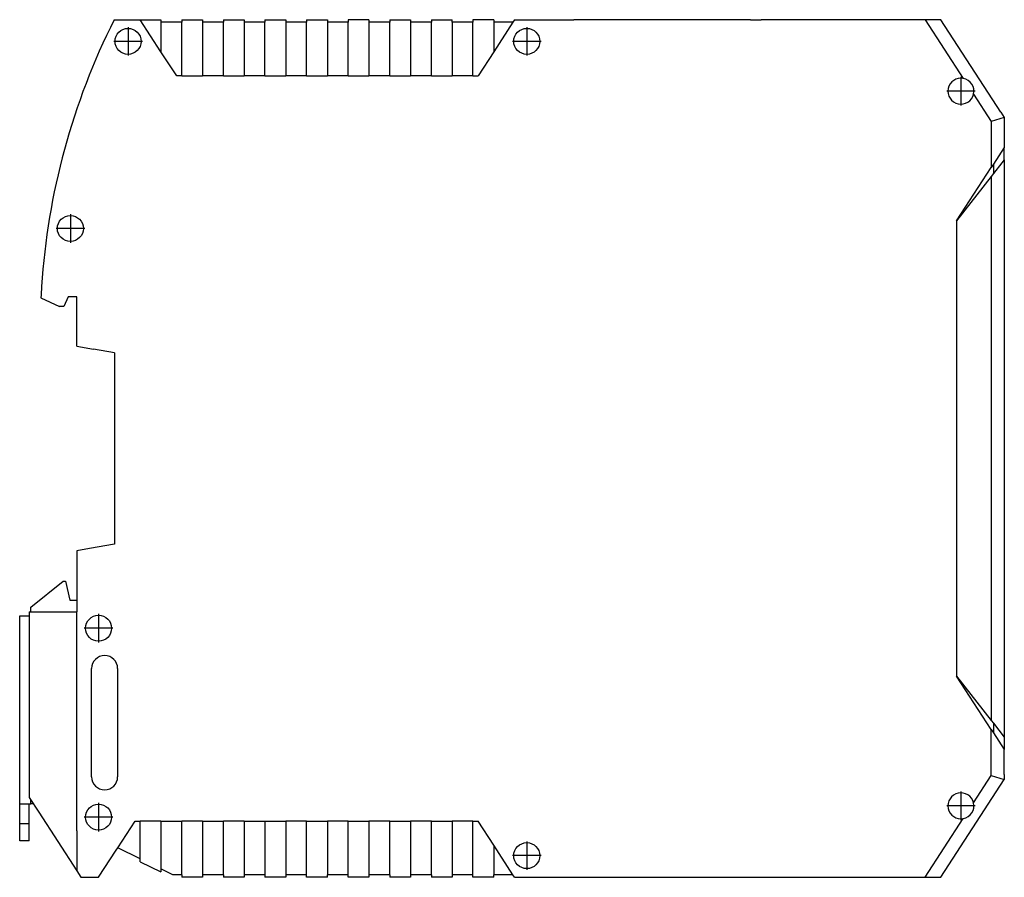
# Model space of a CAD drawing. Header units: inches. Extents: x -1176 to -691, y -1050 to -724.
# Tile 6 of 12: x -1057 to -943, y -823 to -724. Entities that reach past the tile are written whole.
import ezdxf

# ---------------------------------------------------------------- set-up
doc = ezdxf.new("R2010")
doc.units = ezdxf.units.IN
doc.linetypes.add('DOT_CENTER', pattern=[14, 12, -1, 0, -1])
doc.layers.add('1', color=7, linetype='Continuous')

# ---------------------------------------------------------------- blocks, each defined once
blk = doc.blocks.new('ME_MAX_67_5_DKL_H_Select__00571962__26', base_point=(-948.7, -810.75))
at = {"color": 7, "linetype": 'Continuous'}
for p, q in [((-943.2, -735.65), (-943.2, -736.7)), ((-943.2, -736.7), (-943.2, -738.45)), ((-943.2, -739.88), (-943.2, -738.45)), ((-943.2, -739.88), (-944.7, -741.8)), ((-943.2, -739.88), (-943.2, -806.52)), ((-944.7, -741.8), (-948.7, -746.92)), ((-948.7, -746.92), (-948.7, -799.48)), ((-948.7, -799.48), (-944.7, -804.6)), ((-944.7, -804.6), (-944.45, -804.92)), ((-944.45, -804.92), (-943.2, -806.52)), ((-943.2, -806.52), (-943.2, -807.95)), ((-943.2, -810.75), (-943.2, -807.95))]:
    blk.add_line(p, q, dxfattribs=at)
at = {"color": 2, "linetype": 'Continuous'}
blk.add_line((-944.7, -741.8), (-944.7, -804.6), dxfattribs=at)
blk = doc.blocks.new('ME_MAX_22_5_GEH-R_G_2-2_H_Select__27', base_point=(-1055.7, -822.7))
at = {"color": 7, "linetype": 'Continuous'}
for p, q in [((-1045.89, -723.7), (-1042.9, -723.7)), ((-1042.9, -723.7), (-1040.5, -723.7)), ((-1040.5, -723.7), (-1040.5, -724)), ((-1038.1, -724), (-1040.5, -724)), ((-1038.1, -723.7), (-1035.7, -723.7)), ((-1038.1, -723.7), (-1038.1, -724)), ((-1035.7, -723.7), (-1035.7, -724)), ((-1033.3, -724), (-1035.7, -724)), ((-1033.3, -723.7), (-1033.3, -724)), ((-1033.3, -723.7), (-1030.9, -723.7)), ((-1030.9, -723.7), (-1030.9, -724)), ((-1028.5, -724), (-1030.9, -724)), ((-1028.5, -723.7), (-1026.1, -723.7)), ((-1028.5, -723.7), (-1028.5, -724)), ((-1026.1, -723.7), (-1026.1, -724)), ((-1023.7, -724), (-1026.1, -724)), ((-1023.7, -723.7), (-1023.7, -724)), ((-1023.7, -723.7), (-1021.3, -723.7)), ((-1021.3, -723.7), (-1021.3, -724)), ((-1018.9, -724), (-1021.3, -724)), ((-1018.9, -723.7), (-1018.9, -724)), ((-1016.5, -723.7), (-1018.9, -723.7)), ((-1016.5, -723.7), (-1016.5, -724)), ((-1014.1, -724), (-1016.5, -724)), ((-1014.1, -723.7), (-1014.1, -724)), ((-1014.1, -723.7), (-1011.7, -723.7)), ((-1011.7, -723.7), (-1011.7, -724)), ((-1009.3, -724), (-1011.7, -724)), ((-1009.3, -723.7), (-1006.9, -723.7)), ((-1009.3, -723.7), (-1009.3, -724)), ((-1006.9, -724), (-1006.9, -723.7)), ((-1004.5, -724), (-1006.9, -724)), ((-1004.5, -723.7), (-1004.5, -724)), ((-1002.1, -723.7), (-1004.5, -723.7)), ((-1002.1, -723.7), (-1002.1, -724)), ((-999.89, -724), (-1002.1, -724)), ((-999.7, -723.7), (-999.89, -724)), ((-999.7, -723.7), (-996.94, -723.7)), ((-996.94, -723.7), (-992.85, -723.7)), ((-989.8, -723.7), (-992.85, -723.7)), ((-988.46, -723.7), (-989.8, -723.7)), ((-972.47, -723.7), (-988.46, -723.7)), ((-972.47, -723.7), (-971.25, -723.7)), ((-968.2, -723.7), (-971.25, -723.7)), ((-966.86, -723.7), (-968.2, -723.7)), ((-952.33, -723.7), (-966.86, -723.7)), ((-950.87, -723.7), (-952.33, -723.7)), ((-950.54, -723.7), (-950.87, -723.7)), ((-943.61, -734.37), (-950.54, -723.7)), ((-943.61, -734.37), (-943.2, -735)), ((-943.2, -735), (-943.2, -735.55)), ((-1054.35, -755.8), (-1052.2, -756.8)), ((-1051.2, -755.7), (-1051.71, -756.8)), ((-1050.2, -755.7), (-1051.2, -755.7)), ((-1050.2, -761.38), (-1050.2, -755.7)), ((-1051.71, -756.8), (-1052.2, -756.8)), ((-1050.2, -761.38), (-1048.3, -761.72)), ((-1045.85, -762.15), (-1048.3, -761.72)), ((-1045.85, -762.15), (-1045.85, -780.55)), ((-1045.85, -780.55), (-1045.85, -782.25)), ((-1045.85, -782.25), (-1045.85, -784.25)), ((-1048.75, -784.76), (-1050.2, -785.02)), ((-1045.85, -784.25), (-1048.75, -784.76)), ((-1050.2, -785.02), (-1050.2, -790.7)), ((-1050.2, -790.7), (-1050.2, -792.05)), ((-1055.7, -792.05), (-1050.2, -792.05)), ((-1055.7, -792.05), (-1055.7, -792.5)), ((-1055.7, -792.5), (-1055.7, -813.5)), ((-1050.2, -813.25), (-1050.2, -796.45)), ((-943.2, -810.85), (-943.2, -811.4)), ((-950.54, -822.7), (-943.2, -811.4)), ((-1055.7, -813.5), (-1054.6, -815.19)), ((-1054.6, -815.19), (-1050.2, -821.97)), ((-1047.7, -822.7), (-1045.66, -819.55)), ((-1045.66, -819.55), (-1045.49, -819.3)), ((-1042.9, -820.56), (-1045.49, -819.3)), ((-1042.9, -820.9), (-1042.9, -820.56)), ((-1042.9, -820.9), (-1040.5, -822.07)), ((-1050.2, -821.97), (-1049.73, -822.7)), ((-1040.5, -821.73), (-1040.5, -822.07)), ((-1039.13, -822.4), (-1040.5, -821.73)), ((-1038.1, -822.4), (-1039.13, -822.4)), ((-1038.1, -822.4), (-1038.1, -822.7)), ((-1035.7, -822.4), (-1035.7, -822.7)), ((-1033.3, -822.4), (-1035.7, -822.4)), ((-1033.3, -822.4), (-1033.3, -822.7)), ((-1030.9, -822.4), (-1030.9, -822.7)), ((-1028.5, -822.4), (-1030.9, -822.4)), ((-1028.5, -822.4), (-1028.5, -822.7)), ((-1026.1, -822.4), (-1026.1, -822.7)), ((-1023.7, -822.4), (-1026.1, -822.4)), ((-1023.7, -822.7), (-1023.7, -822.4)), ((-1021.3, -822.7), (-1021.3, -822.4)), ((-1018.9, -822.4), (-1021.3, -822.4)), ((-1018.9, -822.7), (-1018.9, -822.4)), ((-1016.5, -822.4), (-1016.5, -822.7)), ((-1014.1, -822.4), (-1016.5, -822.4)), ((-1014.1, -822.4), (-1014.1, -822.7)), ((-1011.7, -822.4), (-1011.7, -822.7)), ((-1009.3, -822.4), (-1011.7, -822.4)), ((-1009.3, -822.4), (-1009.3, -822.7)), ((-1006.9, -822.4), (-1006.9, -822.7)), ((-1004.5, -822.4), (-1006.9, -822.4)), ((-1004.5, -822.7), (-1004.5, -822.4)), ((-1002.1, -822.7), (-1002.1, -822.4)), ((-999.89, -822.4), (-1002.1, -822.4)), ((-999.7, -822.7), (-999.89, -822.4)), ((-999.89, -822.4), (-999.89, -822.4)), ((-1049.73, -822.7), (-1047.7, -822.7)), ((-1035.7, -822.7), (-1038.1, -822.7)), ((-1030.9, -822.7), (-1033.3, -822.7)), ((-1026.1, -822.7), (-1028.5, -822.7)), ((-1021.3, -822.7), (-1023.7, -822.7)), ((-1016.5, -822.7), (-1018.9, -822.7)), ((-1011.7, -822.7), (-1014.1, -822.7)), ((-1006.9, -822.7), (-1009.3, -822.7)), ((-1002.1, -822.7), (-1004.5, -822.7)), ((-999.7, -822.7), (-996.94, -822.7)), ((-996.94, -822.7), (-992.86, -822.7)), ((-992.86, -822.7), (-984.31, -822.7)), ((-984.31, -822.7), (-982.98, -822.7)), ((-982.98, -822.7), (-972.47, -822.7)), ((-972.47, -822.7), (-971.25, -822.7)), ((-971.25, -822.7), (-962.71, -822.7)), ((-962.71, -822.7), (-961.38, -822.7)), ((-961.38, -822.7), (-952.33, -822.7)), ((-952.33, -822.7), (-950.87, -822.7)), ((-950.87, -822.7), (-950.54, -822.7))]:
    blk.add_line(p, q, dxfattribs=at)
for start, end in [(153.2563, 176.2731), (176.2731, 177.2023)]:
    blk.add_arc((-974.45, -759.7), 80, start, end, dxfattribs=at)
blk = doc.blocks.new('ME_MAX_45_MT_G_2-2_H_Select__28', base_point=(-1055.7, -822.7))
at = {"color": 7, "linetype": 'Continuous'}
for p, q in [((-1045.89, -723.7), (-1042.9, -723.7)), ((-1042.9, -723.7), (-1040.5, -723.7)), ((-1040.5, -723.7), (-1040.5, -724)), ((-1038.1, -724), (-1040.5, -724)), ((-1038.1, -723.7), (-1035.7, -723.7)), ((-1038.1, -723.7), (-1038.1, -724)), ((-1035.7, -723.7), (-1035.7, -724)), ((-1033.3, -724), (-1035.7, -724)), ((-1033.3, -723.7), (-1033.3, -724)), ((-1033.3, -723.7), (-1030.9, -723.7)), ((-1030.9, -723.7), (-1030.9, -724)), ((-1028.5, -724), (-1030.9, -724)), ((-1028.5, -723.7), (-1026.1, -723.7)), ((-1028.5, -723.7), (-1028.5, -724)), ((-1026.1, -723.7), (-1026.1, -724)), ((-1023.7, -724), (-1026.1, -724)), ((-1023.7, -723.7), (-1023.7, -724)), ((-1023.7, -723.7), (-1021.3, -723.7)), ((-1021.3, -723.7), (-1021.3, -724)), ((-1018.9, -724), (-1021.3, -724)), ((-1018.9, -723.7), (-1018.9, -724)), ((-1016.5, -723.7), (-1018.9, -723.7)), ((-1016.5, -723.7), (-1016.5, -724)), ((-1014.1, -724), (-1016.5, -724)), ((-1014.1, -723.7), (-1014.1, -724)), ((-1014.1, -723.7), (-1011.7, -723.7)), ((-1011.7, -723.7), (-1011.7, -724)), ((-1009.3, -724), (-1011.7, -724)), ((-1009.3, -723.7), (-1006.9, -723.7)), ((-1009.3, -723.7), (-1009.3, -724)), ((-1006.9, -724), (-1006.9, -723.7)), ((-1004.5, -724), (-1006.9, -724)), ((-1004.5, -723.7), (-1004.5, -724)), ((-1002.1, -723.7), (-1004.5, -723.7)), ((-1002.1, -723.7), (-1002.1, -724)), ((-999.89, -724), (-1002.1, -724)), ((-999.7, -723.7), (-999.89, -724)), ((-999.7, -723.7), (-996.94, -723.7)), ((-996.94, -723.7), (-992.85, -723.7)), ((-989.8, -723.7), (-992.85, -723.7)), ((-988.46, -723.7), (-989.8, -723.7)), ((-972.47, -723.7), (-988.46, -723.7)), ((-972.47, -723.7), (-971.25, -723.7)), ((-968.2, -723.7), (-971.25, -723.7)), ((-966.86, -723.7), (-968.2, -723.7)), ((-952.33, -723.7), (-966.86, -723.7)), ((-950.87, -723.7), (-952.33, -723.7)), ((-950.54, -723.7), (-950.87, -723.7)), ((-943.61, -734.37), (-950.54, -723.7)), ((-943.61, -734.37), (-943.2, -735)), ((-943.2, -735), (-943.2, -735.55)), ((-1054.35, -755.8), (-1052.2, -756.8)), ((-1051.2, -755.7), (-1051.71, -756.8)), ((-1050.2, -755.7), (-1051.2, -755.7)), ((-1050.2, -761.38), (-1050.2, -755.7)), ((-1051.71, -756.8), (-1052.2, -756.8)), ((-1050.2, -761.38), (-1048.3, -761.72)), ((-1045.85, -762.15), (-1048.3, -761.72)), ((-1045.85, -762.15), (-1045.85, -780.55)), ((-1045.85, -780.55), (-1045.85, -782.25)), ((-1045.85, -782.25), (-1045.85, -784.25)), ((-1048.75, -784.76), (-1050.2, -785.02)), ((-1045.85, -784.25), (-1048.75, -784.76)), ((-1050.2, -785.02), (-1050.2, -790.7)), ((-1050.2, -790.7), (-1050.2, -792.05)), ((-1055.7, -792.05), (-1050.2, -792.05)), ((-1055.7, -792.05), (-1055.7, -792.5)), ((-1055.7, -792.5), (-1055.7, -813.5)), ((-1050.2, -796.45), (-1050.2, -792.05)), ((-1050.2, -813.25), (-1050.2, -796.45)), ((-943.2, -810.85), (-943.2, -811.4)), ((-950.54, -822.7), (-943.2, -811.4)), ((-1050.2, -814.2), (-1050.2, -813.25)), ((-1055.7, -813.5), (-1054.6, -815.19)), ((-1050.2, -817.34), (-1050.2, -814.2)), ((-1054.6, -815.19), (-1050.2, -821.97)), ((-1047.7, -822.7), (-1045.66, -819.55)), ((-1045.66, -819.55), (-1045.49, -819.3)), ((-1042.9, -820.56), (-1045.49, -819.3)), ((-1042.9, -820.9), (-1042.9, -820.56)), ((-1042.9, -820.9), (-1040.5, -822.07)), ((-1050.2, -821.97), (-1049.73, -822.7)), ((-1040.5, -821.73), (-1040.5, -822.07)), ((-1039.13, -822.4), (-1040.5, -821.73)), ((-1038.1, -822.4), (-1039.13, -822.4)), ((-1038.1, -822.4), (-1038.1, -822.7)), ((-1035.7, -822.4), (-1035.7, -822.7)), ((-1033.3, -822.4), (-1035.7, -822.4)), ((-1033.3, -822.4), (-1033.3, -822.7)), ((-1030.9, -822.4), (-1030.9, -822.7)), ((-1028.5, -822.4), (-1030.9, -822.4)), ((-1028.5, -822.4), (-1028.5, -822.7)), ((-1026.1, -822.4), (-1026.1, -822.7)), ((-1023.7, -822.4), (-1026.1, -822.4)), ((-1023.7, -822.7), (-1023.7, -822.4)), ((-1021.3, -822.7), (-1021.3, -822.4)), ((-1018.9, -822.4), (-1021.3, -822.4)), ((-1018.9, -822.7), (-1018.9, -822.4)), ((-1016.5, -822.4), (-1016.5, -822.7)), ((-1014.1, -822.4), (-1016.5, -822.4)), ((-1014.1, -822.4), (-1014.1, -822.7)), ((-1011.7, -822.4), (-1011.7, -822.7)), ((-1009.3, -822.4), (-1011.7, -822.4)), ((-1009.3, -822.4), (-1009.3, -822.7)), ((-1006.9, -822.4), (-1006.9, -822.7)), ((-1004.5, -822.4), (-1006.9, -822.4)), ((-1004.5, -822.7), (-1004.5, -822.4)), ((-1002.1, -822.7), (-1002.1, -822.4)), ((-999.89, -822.4), (-1002.1, -822.4)), ((-999.7, -822.7), (-999.89, -822.4)), ((-1049.73, -822.7), (-1047.7, -822.7)), ((-1035.7, -822.7), (-1038.1, -822.7)), ((-1030.9, -822.7), (-1033.3, -822.7)), ((-1026.1, -822.7), (-1028.5, -822.7)), ((-1021.3, -822.7), (-1023.7, -822.7)), ((-1016.5, -822.7), (-1018.9, -822.7)), ((-1011.7, -822.7), (-1014.1, -822.7)), ((-1006.9, -822.7), (-1009.3, -822.7)), ((-1002.1, -822.7), (-1004.5, -822.7)), ((-999.7, -822.7), (-999.7, -822.7)), ((-999.7, -822.7), (-996.94, -822.7)), ((-996.94, -822.7), (-992.86, -822.7)), ((-992.86, -822.7), (-984.31, -822.7)), ((-984.31, -822.7), (-982.98, -822.7)), ((-982.98, -822.7), (-972.47, -822.7)), ((-972.47, -822.7), (-971.25, -822.7)), ((-971.25, -822.7), (-962.71, -822.7)), ((-962.71, -822.7), (-961.38, -822.7)), ((-961.38, -822.7), (-952.33, -822.7)), ((-952.33, -822.7), (-950.87, -822.7)), ((-950.87, -822.7), (-950.54, -822.7))]:
    blk.add_line(p, q, dxfattribs=at)
for start, end in [(153.2563, 176.2731), (176.2731, 177.2023)]:
    blk.add_arc((-974.45, -759.7), 80, start, end, dxfattribs=at)
blk = doc.blocks.new('ME_MAX_GEH-L_G_2-2_H_Select__29', base_point=(-1055.7, -822.7))
at = {"color": 7, "linetype": 'Continuous'}
for p, q in [((-1045.89, -723.7), (-1042.9, -723.7)), ((-1042.9, -723.7), (-1040.5, -723.7)), ((-1040.5, -727.4), (-1042.9, -723.7)), ((-1040.5, -723.7), (-1040.5, -724)), ((-1040.5, -724), (-1040.5, -727.4)), ((-1038.1, -724), (-1040.5, -724)), ((-1038.1, -723.7), (-1035.7, -723.7)), ((-1038.1, -723.7), (-1038.1, -724)), ((-1038.1, -730.2), (-1038.1, -724)), ((-1035.7, -723.7), (-1035.7, -724)), ((-1033.3, -724), (-1035.7, -724)), ((-1035.7, -724), (-1035.7, -730.2)), ((-1033.3, -723.7), (-1033.3, -724)), ((-1033.3, -723.7), (-1030.9, -723.7)), ((-1033.3, -730.2), (-1033.3, -724)), ((-1030.9, -723.7), (-1030.9, -724)), ((-1030.9, -724), (-1030.9, -730.2)), ((-1028.5, -724), (-1030.9, -724)), ((-1028.5, -723.7), (-1026.1, -723.7)), ((-1028.5, -723.7), (-1028.5, -724)), ((-1028.5, -730.2), (-1028.5, -724)), ((-1026.1, -723.7), (-1026.1, -724)), ((-1026.1, -724), (-1026.1, -730.2)), ((-1023.7, -724), (-1026.1, -724)), ((-1023.7, -723.7), (-1023.7, -724)), ((-1023.7, -723.7), (-1021.3, -723.7)), ((-1023.7, -730.2), (-1023.7, -724)), ((-1021.3, -723.7), (-1021.3, -724)), ((-1021.3, -724), (-1021.3, -730.2)), ((-1018.9, -724), (-1021.3, -724)), ((-1018.9, -723.7), (-1018.9, -724)), ((-1016.5, -723.7), (-1018.9, -723.7)), ((-1018.9, -730.2), (-1018.9, -724)), ((-1016.5, -723.7), (-1016.5, -724)), ((-1016.5, -724), (-1016.5, -730.2)), ((-1014.1, -724), (-1016.5, -724)), ((-1014.1, -723.7), (-1014.1, -724)), ((-1014.1, -723.7), (-1011.7, -723.7)), ((-1014.1, -730.2), (-1014.1, -724)), ((-1011.7, -723.7), (-1011.7, -724)), ((-1009.3, -724), (-1011.7, -724)), ((-1011.7, -724), (-1011.7, -730.2)), ((-1009.3, -723.7), (-1006.9, -723.7)), ((-1009.3, -723.7), (-1009.3, -724)), ((-1009.3, -730.2), (-1009.3, -724)), ((-1006.9, -724), (-1006.9, -723.7)), ((-1004.5, -724), (-1006.9, -724)), ((-1006.9, -724), (-1006.9, -730.2)), ((-1004.5, -723.7), (-1004.5, -724)), ((-1002.1, -723.7), (-1004.5, -723.7)), ((-1004.5, -730.2), (-1004.5, -724)), ((-1002.1, -723.7), (-1002.1, -724)), ((-1002.1, -724), (-1002.1, -727.4)), ((-999.89, -724), (-1002.1, -727.4)), ((-999.89, -724), (-1002.1, -724)), ((-999.7, -723.7), (-999.89, -724)), ((-999.7, -723.7), (-996.94, -723.7)), ((-996.94, -723.7), (-992.85, -723.7)), ((-989.8, -723.7), (-992.85, -723.7)), ((-988.46, -723.7), (-989.8, -723.7)), ((-972.47, -723.7), (-988.46, -723.7)), ((-972.47, -723.7), (-971.25, -723.7)), ((-968.2, -723.7), (-971.25, -723.7)), ((-966.86, -723.7), (-968.2, -723.7)), ((-952.33, -723.7), (-966.86, -723.7)), ((-950.87, -723.7), (-952.33, -723.7)), ((-950.54, -723.7), (-950.87, -723.7)), ((-943.61, -734.37), (-950.54, -723.7)), ((-1038.68, -730.2), (-1040.5, -727.4)), ((-1002.1, -727.4), (-1003.92, -730.2)), ((-1038.1, -730.2), (-1038.68, -730.2)), ((-1038.1, -730.2), (-1035.7, -730.2)), ((-1033.3, -730.2), (-1035.7, -730.2)), ((-1033.3, -730.2), (-1030.9, -730.2)), ((-1028.5, -730.2), (-1030.9, -730.2)), ((-1028.5, -730.2), (-1026.1, -730.2)), ((-1023.7, -730.2), (-1026.1, -730.2)), ((-1023.7, -730.2), (-1021.3, -730.2)), ((-1018.9, -730.2), (-1021.3, -730.2)), ((-1018.9, -730.2), (-1016.5, -730.2)), ((-1014.1, -730.2), (-1016.5, -730.2)), ((-1014.1, -730.2), (-1011.7, -730.2)), ((-1009.3, -730.2), (-1011.7, -730.2)), ((-1009.3, -730.2), (-1006.9, -730.2)), ((-1004.5, -730.2), (-1006.9, -730.2)), ((-1004.5, -730.2), (-1003.92, -730.2)), ((-943.61, -734.37), (-943.2, -735)), ((-943.2, -735), (-944.7, -735.44)), ((-943.2, -735), (-943.2, -735.55)), ((-943.2, -735.55), (-943.2, -735.65)), ((-943.2, -735.65), (-943.2, -736.7)), ((-943.2, -736.7), (-943.2, -738.45)), ((-943.2, -738.45), (-944.45, -740.37)), ((-944.45, -740.37), (-944.7, -740.76)), ((-944.45, -740.37), (-944.45, -741.48)), ((-948.7, -746.92), (-944.7, -740.76)), ((-948.7, -746.92), (-948.7, -799.48)), ((-1054.35, -755.8), (-1052.2, -756.8)), ((-1051.2, -755.7), (-1051.71, -756.8)), ((-1050.2, -755.7), (-1051.2, -755.7)), ((-1050.2, -761.38), (-1050.2, -755.7)), ((-1051.71, -756.8), (-1052.2, -756.8)), ((-1050.2, -761.38), (-1048.3, -761.72)), ((-1045.85, -762.15), (-1048.3, -761.72)), ((-1045.85, -762.15), (-1045.85, -780.55)), ((-1045.85, -780.55), (-1045.85, -782.25)), ((-1045.85, -782.25), (-1045.85, -784.25)), ((-1048.75, -784.76), (-1050.2, -785.02)), ((-1045.85, -784.25), (-1048.75, -784.76)), ((-1050.2, -785.02), (-1050.2, -790.7)), ((-1050.2, -790.7), (-1050.2, -792.05)), ((-1055.7, -792.05), (-1050.2, -792.05)), ((-1055.7, -792.05), (-1055.7, -792.5)), ((-1055.7, -792.5), (-1055.7, -813.5)), ((-1050.2, -796.45), (-1050.2, -792.05)), ((-1050.2, -813.25), (-1050.2, -796.45)), ((-1048.5, -811.1), (-1048.5, -798.6)), ((-1045.5, -798.6), (-1045.5, -811.1)), ((-944.7, -805.64), (-948.7, -799.48)), ((-944.45, -804.92), (-944.45, -806.03)), ((-944.7, -805.64), (-944.45, -806.03)), ((-944.45, -806.03), (-943.2, -807.95)), ((-943.2, -810.75), (-943.2, -807.95)), ((-944.7, -810.96), (-943.2, -811.4)), ((-943.2, -810.85), (-943.2, -810.75)), ((-943.2, -810.85), (-943.2, -811.4)), ((-950.54, -822.7), (-943.2, -811.4)), ((-1050.2, -814.2), (-1050.2, -813.25)), ((-1055.7, -813.5), (-1054.6, -815.19)), ((-1050.2, -817.34), (-1050.2, -814.2)), ((-1054.6, -815.19), (-1050.2, -821.97)), ((-1045.49, -819.3), (-1043.48, -816.2)), ((-1043.48, -816.2), (-1042.9, -816.2)), ((-1040.5, -816.2), (-1042.9, -816.2)), ((-1042.9, -820.56), (-1042.9, -816.2)), ((-1040.5, -816.2), (-1038.1, -816.2)), ((-1040.5, -816.2), (-1040.5, -821.73)), ((-1035.7, -816.2), (-1038.1, -816.2)), ((-1038.1, -822.4), (-1038.1, -816.2)), ((-1035.7, -816.2), (-1033.3, -816.2)), ((-1035.7, -816.2), (-1035.7, -822.4)), ((-1030.9, -816.2), (-1033.3, -816.2)), ((-1033.3, -822.4), (-1033.3, -816.2)), ((-1030.9, -816.2), (-1028.5, -816.2)), ((-1030.9, -816.2), (-1030.9, -822.4)), ((-1028.5, -816.2), (-1028.5, -822.4)), ((-1028.5, -816.2), (-1026.1, -816.2)), ((-1023.7, -816.2), (-1026.1, -816.2)), ((-1026.1, -816.2), (-1026.1, -822.4)), ((-1023.7, -822.4), (-1023.7, -816.2)), ((-1023.7, -816.2), (-1021.3, -816.2)), ((-1018.9, -816.2), (-1021.3, -816.2)), ((-1021.3, -816.2), (-1021.3, -822.4)), ((-1018.9, -822.4), (-1018.9, -816.2)), ((-1018.9, -816.2), (-1016.5, -816.2)), ((-1014.1, -816.2), (-1016.5, -816.2)), ((-1016.5, -816.2), (-1016.5, -822.4)), ((-1014.1, -822.4), (-1014.1, -816.2)), ((-1014.1, -816.2), (-1011.7, -816.2)), ((-1009.3, -816.2), (-1011.7, -816.2)), ((-1011.7, -816.2), (-1011.7, -822.4)), ((-1009.3, -822.4), (-1009.3, -816.2)), ((-1009.3, -816.2), (-1006.9, -816.2)), ((-1004.5, -816.2), (-1006.9, -816.2)), ((-1006.9, -816.2), (-1006.9, -822.4)), ((-1004.5, -822.4), (-1004.5, -816.2)), ((-1004.5, -816.2), (-1003.92, -816.2)), ((-1002.1, -819), (-1003.92, -816.2)), ((-1050.2, -817.34), (-1050.2, -821.97)), ((-999.89, -822.4), (-1002.1, -819)), ((-1002.1, -819), (-1002.1, -822.4)), ((-1047.7, -822.7), (-1045.66, -819.55)), ((-1045.66, -819.55), (-1045.49, -819.3)), ((-1042.9, -820.56), (-1045.49, -819.3)), ((-1042.9, -820.9), (-1042.9, -820.56)), ((-1042.9, -820.9), (-1040.5, -822.07)), ((-1050.2, -821.97), (-1049.73, -822.7)), ((-1040.5, -821.73), (-1040.5, -822.07)), ((-1039.13, -822.4), (-1040.5, -821.73)), ((-1038.1, -822.4), (-1039.13, -822.4)), ((-1038.1, -822.4), (-1038.1, -822.7)), ((-1035.7, -822.4), (-1035.7, -822.7)), ((-1033.3, -822.4), (-1035.7, -822.4)), ((-1033.3, -822.4), (-1033.3, -822.7)), ((-1030.9, -822.4), (-1030.9, -822.7)), ((-1028.5, -822.4), (-1030.9, -822.4)), ((-1028.5, -822.4), (-1028.5, -822.7)), ((-1026.1, -822.4), (-1026.1, -822.7)), ((-1023.7, -822.4), (-1026.1, -822.4)), ((-1023.7, -822.7), (-1023.7, -822.4)), ((-1021.3, -822.7), (-1021.3, -822.4)), ((-1018.9, -822.4), (-1021.3, -822.4)), ((-1018.9, -822.7), (-1018.9, -822.4)), ((-1016.5, -822.4), (-1016.5, -822.7)), ((-1014.1, -822.4), (-1016.5, -822.4)), ((-1014.1, -822.4), (-1014.1, -822.7)), ((-1011.7, -822.4), (-1011.7, -822.7)), ((-1009.3, -822.4), (-1011.7, -822.4)), ((-1009.3, -822.4), (-1009.3, -822.7)), ((-1006.9, -822.4), (-1006.9, -822.7)), ((-1004.5, -822.4), (-1006.9, -822.4)), ((-1004.5, -822.7), (-1004.5, -822.4)), ((-1002.1, -822.7), (-1002.1, -822.4)), ((-999.89, -822.4), (-1002.1, -822.4)), ((-999.7, -822.7), (-999.89, -822.4)), ((-999.89, -822.4), (-999.89, -822.4)), ((-1049.73, -822.7), (-1047.7, -822.7)), ((-1035.7, -822.7), (-1038.1, -822.7)), ((-1030.9, -822.7), (-1033.3, -822.7)), ((-1026.1, -822.7), (-1028.5, -822.7)), ((-1021.3, -822.7), (-1023.7, -822.7)), ((-1016.5, -822.7), (-1018.9, -822.7)), ((-1011.7, -822.7), (-1014.1, -822.7)), ((-1006.9, -822.7), (-1009.3, -822.7)), ((-1002.1, -822.7), (-1004.5, -822.7)), ((-999.7, -822.7), (-996.94, -822.7)), ((-996.94, -822.7), (-992.86, -822.7)), ((-992.86, -822.7), (-984.31, -822.7)), ((-984.31, -822.7), (-982.98, -822.7)), ((-982.98, -822.7), (-972.47, -822.7)), ((-972.47, -822.7), (-971.25, -822.7)), ((-971.25, -822.7), (-962.71, -822.7)), ((-962.71, -822.7), (-961.38, -822.7)), ((-961.38, -822.7), (-952.33, -822.7)), ((-952.33, -822.7), (-950.87, -822.7)), ((-950.87, -822.7), (-950.54, -822.7))]:
    blk.add_line(p, q, dxfattribs=at)
at = {"color": 2, "linetype": 'Continuous'}
for p, q in [((-952.33, -723.7), (-947.93, -730.48)), ((-946.74, -732.3), (-944.7, -735.44)), ((-944.7, -735.44), (-944.7, -740.76)), ((-944.7, -810.96), (-944.7, -805.64)), ((-946.74, -814.1), (-944.7, -810.96)), ((-952.33, -822.7), (-947.93, -815.92))]:
    blk.add_line(p, q, dxfattribs=at)
at = {"color": 7, "linetype": 'Continuous'}
for centre in [(-1044.3, -726.2), (-998.3, -726.2), (-1050.95, -747.8), (-1047.7, -793.95), (-1047.7, -815.75), (-998.3, -820.2)]:
    blk.add_circle(centre, 1.5, dxfattribs=at)
for centre, radius, start, end in [((-974.45, -759.7), 80, 153.2563, 176.2731), ((-948.2, -731.95), 1.5, 79.5173, 346.4827), ((-948.2, -731.95), 1.5, 346.4827, 79.5173), ((-974.45, -759.7), 80, 176.2731, 177.2023), ((-1047, -798.6), 1.5, 0, 180), ((-1047, -811.1), 1.5, 180, 0), ((-948.2, -814.45), 1.5, 13.5173, 280.4827), ((-948.2, -814.45), 1.5, 280.4827, 13.5173)]:
    blk.add_arc(centre, radius, start, end, dxfattribs=at)
at = {"layer": '1', "color": 2, "linetype": 'DOT_CENTER'}
for p, q in [((-1044.3, -724.55), (-1044.3, -727.85)), ((-998.3, -724.55), (-998.3, -727.85)), ((-1042.65, -726.2), (-1045.95, -726.2)), ((-996.65, -726.2), (-999.95, -726.2)), ((-948.2, -730.3), (-948.2, -733.6)), ((-946.55, -731.95), (-949.85, -731.95)), ((-1050.95, -746.15), (-1050.95, -749.45)), ((-1049.3, -747.8), (-1052.6, -747.8)), ((-1047.7, -792.3), (-1047.7, -795.6)), ((-1046.05, -793.95), (-1049.35, -793.95)), ((-948.2, -812.8), (-948.2, -816.1)), ((-1047.7, -814.1), (-1047.7, -817.4)), ((-946.55, -814.45), (-949.85, -814.45)), ((-1046.05, -815.75), (-1049.35, -815.75)), ((-998.3, -818.55), (-998.3, -821.85)), ((-996.65, -820.2), (-999.95, -820.2))]:
    blk.add_line(p, q, dxfattribs=at)
blk = doc.blocks.new('Fussriegel_17_5_L30_H_Select__30', base_point=(-1056.8, -818.5))
at = {"color": 7, "linetype": 'Continuous'}
for p, q in [((-1055.5, -791.5), (-1051.8, -788.5)), ((-1051.8, -788.5), (-1051.5, -788.5)), ((-1051.5, -788.5), (-1051, -790.7)), ((-1055.5, -792.05), (-1055.5, -791.5)), ((-1051, -790.7), (-1050.2, -790.7)), ((-1050.2, -790.7), (-1050.2, -792.05)), ((-1056.8, -792.5), (-1055.7, -792.5)), ((-1056.8, -814.2), (-1056.8, -792.5)), ((-1050.2, -796.45), (-1050.2, -792.05)), ((-1050.2, -813.25), (-1050.2, -796.45)), ((-1050.2, -814.2), (-1050.2, -813.25)), ((-1056.8, -814.2), (-1055.7, -814.2)), ((-1056.8, -816.5), (-1056.8, -814.2)), ((-1055.7, -816.5), (-1055.7, -814.2)), ((-1055.7, -814.2), (-1055.5, -814.2)), ((-1055.25, -814.2), (-1055.5, -814.2)), ((-1056.8, -818.5), (-1056.8, -816.5)), ((-1055.7, -818.5), (-1055.7, -816.5)), ((-1055.7, -818.5), (-1056.8, -818.5))]:
    blk.add_line(p, q, dxfattribs=at)
at = {"color": 2, "linetype": 'Continuous'}
for p, q in [((-1055.5, -814.2), (-1055.5, -813.81)), ((-1056.8, -816.5), (-1055.7, -816.5))]:
    blk.add_line(p, q, dxfattribs=at)
blk = doc.blocks.new('ME_MAX_67_5_G_2-2_H_Select__31', base_point=(-1056.8, -822.7))
for name, p in [('ME_MAX_22_5_GEH-R_G_2-2_H_Select__27', (-1055.7, -822.7)), ('ME_MAX_45_MT_G_2-2_H_Select__28', (-1055.7, -822.7)), ('ME_MAX_GEH-L_G_2-2_H_Select__29', (-1055.7, -822.7)), ('ME_MAX_67_5_DKL_H_Select__00571962__26', (-948.7, -810.75)), ('Fussriegel_17_5_L30_H_Select__30', (-1056.8, -818.5))]:
    blk.add_blockref(name, p)
blk = doc.blocks.new('Untsicht1', base_point=(-1000, -773.2))
blk.add_blockref('ME_MAX_67_5_G_2-2_H_Select__31', (-1056.8, -822.7))

msp = doc.modelspace()

# ---------------------------------------------------------------- block references
msp.add_blockref('Untsicht1', (-1000, -773.2))

doc.saveas('drawing.dxf')
